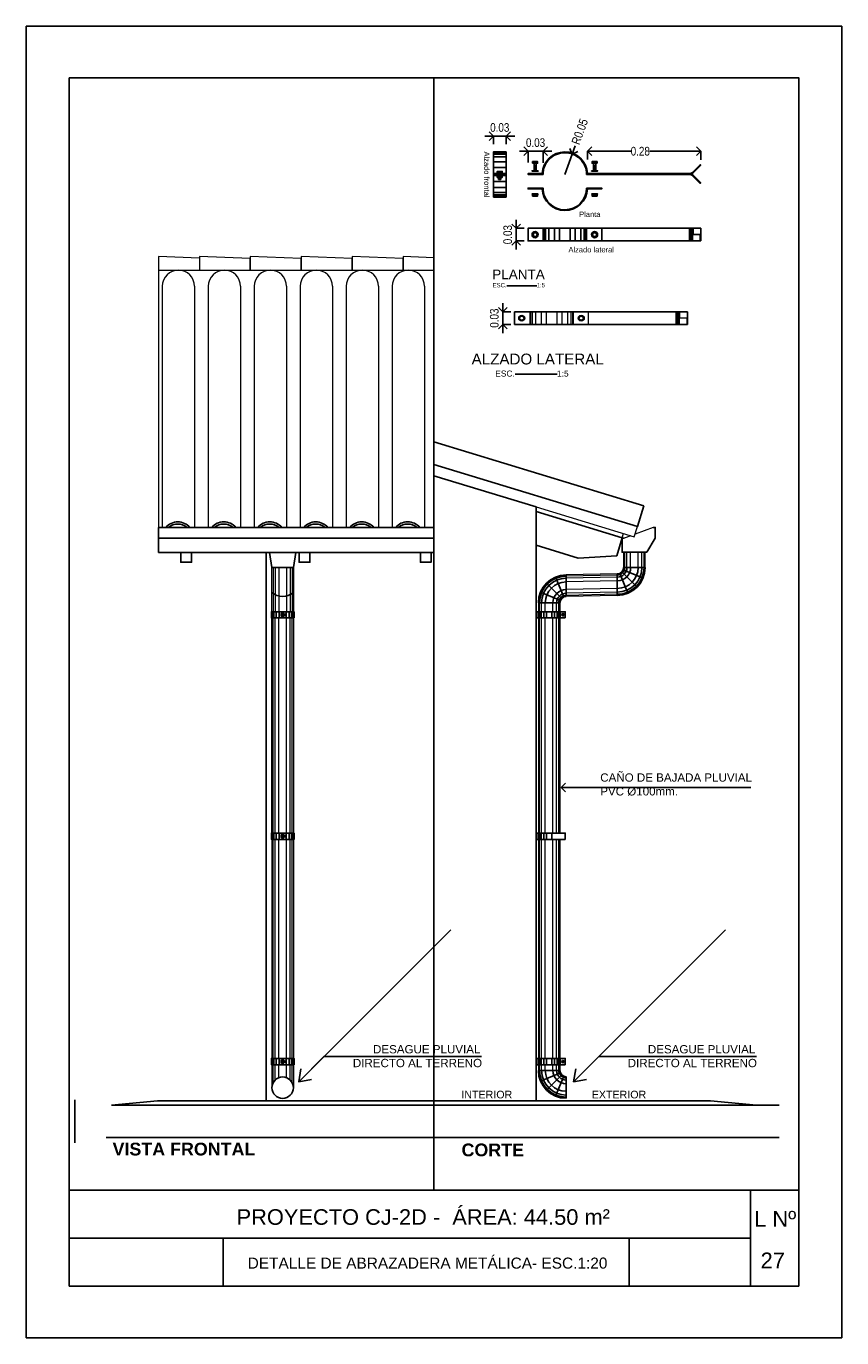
# Model space of a CAD drawing. Header units: millimetres. Extents: x 201 to 840, y 135 to 685.
# Tile 202 of 219: x 419.5 to 423.29, y 314.95 to 321.05. Entities that reach past the tile are written whole.
import ezdxf

# ---------------------------------------------------------------- set-up
doc = ezdxf.new("R2010")
doc.units = ezdxf.units.MM
doc.layers.add('001', color=1, linetype='Continuous', lineweight=5)
doc.layers.add('01 DETALLES', color=2, linetype='Continuous', lineweight=5)
for name, color, linetype in [('01', 1, 'Continuous'), ('02', 2, 'Continuous'), ('03', 3, 'Continuous'), ('04', 4, 'Continuous'), ('05', 5, 'Continuous'), ('10', 251, 'Continuous'), ('ABERTURAS', 2, 'Continuous'), ('ACOTACION', 3, 'Continuous'), ('COTA DETALLE', 1, 'Continuous'), ('LAMINA', 6, 'Continuous'), ('LLAMADAS', 1, 'Continuous'), ('MAMPOSTERIA', 5, 'Continuous'), ('Techo', 4, 'Continuous'), ('TEXT', 4, 'Continuous'), ('TEXTO DETALLE', 2, 'Continuous'), ('TEXTO LAMINA', 2, 'Continuous'), ('texto sanitario', 3, 'Continuous'), ('TEXTOS', 3, 'Continuous'), ('TEXTOS VARIOS', 3, 'Continuous')]:
    doc.layers.add(name, color=color, linetype=linetype)
doc.styles.add('ARIAL', font='arial.ttf', dxfattribs={"height": 0.06})
doc.styles.add('detalle', font='ARIALN.TTF', dxfattribs={"height": 0.02})
doc.styles.add('Estilo30', font='arial.ttf', dxfattribs={"height": 0.3})
doc.styles.get("Standard").update_dxf_attribs({"font": 'arial.ttf'})
doc.dimstyles.new('05', dxfattribs={"dimscale": 0, "dimtxt": 0.09, "dimasz": 0.05, "dimexe": 0, "dimexo": 0, "dimgap": 0, "dimtad": 0, "dimzin": 0, "dimdsep": 46, "dimtxsty": 'Standard', "dimblk": 'OPEN90', "dimcen": 0.25, "dimclrd": 1, "dimclre": 1, "dimclrt": 3, "dimadec": 0, "dimazin": 0, "dimtfac": 1, "dimtofl": 0, "dimtmove": 2, "dimatfit": 3, "dimldrblk": 'BOXFILLED', "dimfxl": 1, "dimtolj": 1, "dimtzin": 0, "dimarcsym": 0})
doc.dimstyles.new('llamada DET', dxfattribs={"dimscale": 0, "dimtxt": 0.09, "dimasz": 0.04, "dimexe": 0, "dimexo": 0, "dimgap": 0, "dimtad": 0, "dimzin": 0, "dimdsep": 46, "dimtxsty": 'Standard', "dimblk": 'OPEN90', "dimcen": 0.25, "dimclrd": 1, "dimclre": 1, "dimclrt": 3, "dimadec": 0, "dimazin": 0, "dimtfac": 1, "dimtofl": 0, "dimtmove": 2, "dimatfit": 3, "dimldrblk": 'OPEN90', "dimfxl": 1, "dimtolj": 1, "dimtzin": 0, "dimarcsym": 0})
picture_1 = doc.add_image_def('image1.jpg', size_in_pixel=(635, 198))
picture_2 = doc.add_image_def('image2.png', size_in_pixel=(322, 127))
picture_3 = doc.add_image_def('image5.jpg', size_in_pixel=(635, 198))

# ---------------------------------------------------------------- blocks, each defined once
blk = doc.blocks.new('_OPEN90')
at = {"color": 0, "linetype": 'ByBlock'}
for p, q in [((0, 0), (-1, 0)), ((-0.5, 0.5), (0, 0)), ((0, 0), (-0.5, -0.5))]:
    blk.add_line(p, q, dxfattribs=at)
blk = doc.blocks.new('UIU')
at = {"layer": '01', "ltscale": 0.8}
blk.add_line((-0.0882, 0.0171), (0.0118, 0.0171), dxfattribs=at)
blk.add_line((-0.0882, 0.0171), (0.0118, 0.0171), dxfattribs=at)
at = {"layer": '01'}
blk.add_line((0.0412, -0.0124), (0.0412, -0.1124), dxfattribs=at)
for radius in [0.1294, 0.0294]:
    blk.add_arc((0.0412, 0.0171), radius, 180, 270, dxfattribs=at)
at = {"layer": '10', "ltscale": 0.05}
for p, q in [((0.014, 0.0058), (-0.0784, -0.0325)), ((0.0204, -0.0037), (-0.0503, -0.0745)), ((0.0299, -0.0101), (-0.0083, -0.1025))]:
    blk.add_line(p, q, dxfattribs=at)
for radius in [0.1241, 0.1143, 0.0971, 0.0617, 0.0446, 0.0347]:
    blk.add_arc((0.0412, 0.0171), radius, 180, 270, dxfattribs=at)
blk = doc.blocks.new('A$C073D02E7')
at = {"layer": '02'}
blk.add_arc((-0.0501, 0.0572), 0.0761, 229.03323, 311.23899, dxfattribs=at)

msp = doc.modelspace()

# ---------------------------------------------------------------- linework, layer by layer
msp.add_lwpolyline([(423.2895, 321.0536), (423.2895, 314.9545), (419.4988, 314.9545), (419.4988, 321.0536)], close=True)
at = {"layer": '001'}
for p, q in [((420.1313, 319.8441), (420.1313, 318.7227)), ((420.2813, 319.8441), (420.2813, 318.7227)), ((420.345, 319.8441), (420.345, 318.7227)), ((420.495, 319.8441), (420.495, 318.7227)), ((420.5587, 319.8441), (420.5587, 318.7227)), ((420.7087, 319.8441), (420.7087, 318.7227)), ((420.7724, 319.8441), (420.7724, 318.7227)), ((420.9224, 319.8441), (420.9224, 318.7227)), ((420.9862, 319.8441), (420.9862, 318.7227)), ((421.1362, 319.8441), (421.1362, 318.7227)), ((421.1999, 319.8441), (421.1999, 318.7227)), ((421.3499, 319.8441), (421.3499, 318.7227)), ((421.8689, 318.8184), (422.3251, 318.679)), ((422.2691, 318.6752), (422.2748, 318.6941)), ((422.3091, 318.6838), (422.2783, 318.6722)), ((422.3249, 318.6789), (422.3393, 318.7268)), ((422.4127, 318.7227), (422.3288, 318.6912)), ((420.6406, 318.3311), (420.6406, 318.5363)), ((420.7406, 318.5363), (420.7406, 318.3311)), ((421.8792, 318.3729), (421.8792, 318.3311)), ((421.9792, 318.3729), (421.9792, 318.3311)), ((420.6406, 317.3017), (420.6406, 318.3017)), ((420.7406, 318.3017), (420.7406, 317.3017)), ((421.8792, 318.3017), (421.8792, 317.3017)), ((421.9792, 318.3017), (421.9792, 317.3017)), ((420.6406, 317.2723), (420.6406, 316.2534)), ((420.7406, 317.2723), (420.7406, 316.2534)), ((421.8792, 317.2723), (421.8792, 316.2534)), ((421.9792, 317.2723), (421.9792, 316.2534)), ((420.6406, 316.224), (420.6406, 316.1148)), ((420.7406, 316.224), (420.7406, 316.1205)), ((421.8792, 316.224), (421.8792, 316.1977)), ((421.9792, 316.224), (421.9792, 316.1977))]:
    msp.add_line(p, q, dxfattribs=at)
at = {"layer": '001', "ltscale": 0.05}
for p, q in [((421.839, 319.7254), (421.839, 319.6666)), ((421.8429, 319.7254), (421.8429, 319.6666)), ((421.8508, 319.7254), (421.8508, 319.6666)), ((421.8653, 319.7254), (421.8653, 319.6666)), ((421.8916, 319.7254), (421.8916, 319.6666)), ((421.9157, 319.7254), (421.9157, 319.6666)), ((421.9647, 319.7254), (421.9647, 319.6666)), ((421.9887, 319.7254), (421.9887, 319.6666)), ((422.015, 319.7254), (422.015, 319.6666)), ((422.0295, 319.7254), (422.0295, 319.6666)), ((422.0374, 319.7254), (422.0374, 319.6666)), ((422.0414, 319.7254), (422.0414, 319.6666)), ((422.1114, 319.7254), (422.1114, 319.6666)), ((422.519, 319.7254), (422.519, 319.6666)), ((422.5237, 319.7254), (422.5237, 319.696)), ((422.528, 319.7254), (422.528, 319.696)), ((422.5319, 319.7254), (422.5319, 319.696)), ((422.5342, 319.7254), (422.5342, 319.696)), ((422.5359, 319.7254), (422.5359, 319.696)), ((422.5717, 319.696), (422.519, 319.696)), ((422.5227, 319.696), (422.5227, 319.6666)), ((422.5265, 319.696), (422.5265, 319.6666)), ((422.5301, 319.696), (422.5301, 319.6666)), ((422.5321, 319.696), (422.5321, 319.6666)), ((422.5331, 319.696), (422.5331, 319.6666)), ((422.5688, 319.696), (422.5688, 319.6666))]:
    msp.add_line(p, q, dxfattribs=at)
at = {"layer": '001', "ltscale": 0.8}
for p, q in [((422.2758, 318.5363), (422.2758, 318.6072)), ((422.3758, 318.5363), (422.3758, 318.6072)), ((422.2463, 318.5069), (422.0086, 318.5018)), ((422.2758, 318.4415), (422.2758, 318.4415)), ((422.2463, 318.4069), (422.0086, 318.4018))]:
    msp.add_line(p, q, dxfattribs=at)
at = {"layer": '001'}
msp.add_lwpolyline([(420.1143, 319.9827), (420.1143, 318.7227)], dxfattribs=at)
at = {"layer": '001', "ltscale": 0.01}
for points in [[(420.3035, 319.9747), (420.1143, 319.9827), (420.1143, 319.9191), (420.351, 319.9191)], [(421.3941, 319.9767), (421.2504, 319.9827), (421.2504, 319.9191), (421.3941, 319.9191)]]:
    msp.add_lwpolyline(points, dxfattribs=at)
for points in [[(420.5402, 319.9727), (420.3035, 319.9827), (420.3035, 319.9191), (420.5402, 319.9191)], [(420.7769, 319.9727), (420.5402, 319.9827), (420.5402, 319.9191), (420.7769, 319.9191)], [(421.0136, 319.9727), (420.7769, 319.9827), (420.7769, 319.9191), (421.0136, 319.9191)], [(421.2504, 319.9727), (421.0136, 319.9827), (421.0136, 319.9191), (421.2504, 319.9191)]]:
    msp.add_lwpolyline(points, close=True, dxfattribs=at)
at = {"layer": '001'}
for points in [[(420.2813, 319.8441, 1), (420.1313, 319.8441)], [(420.495, 319.8441, 1), (420.345, 319.8441)], [(420.7087, 319.8441, 1), (420.5587, 319.8441)], [(420.9224, 319.8441, 1), (420.7724, 319.8441)], [(421.1362, 319.8441, 1), (420.9862, 319.8441)], [(421.3499, 319.8441, 1), (421.1999, 319.8441)]]:
    msp.add_lwpolyline(points, format="xyb", dxfattribs=at)
at = {"layer": '001', "ltscale": 0.05}
for points in [[(421.7962, 319.706), (421.8078, 319.706), (421.8136, 319.696), (421.8078, 319.686), (421.7962, 319.686), (421.7905, 319.696), (421.7962, 319.706)], [(422.0841, 319.706), (422.0726, 319.706), (422.0668, 319.696), (422.0726, 319.686), (422.0841, 319.686), (422.0899, 319.696), (422.0841, 319.706)]]:
    msp.add_lwpolyline(points, dxfattribs=at)
for centre, radius in [((421.802, 319.696), 0.0142), ((421.802, 319.696), 0.00902), ((422.0783, 319.696), 0.0142), ((422.0783, 319.696), 0.00902)]:
    msp.add_circle(centre, radius, dxfattribs=at)
at = {"layer": '01', "ltscale": 0.05}
for p, q in [((421.6703, 320.4658), (421.7292, 320.4658)), ((421.6703, 320.4588), (421.7292, 320.4588)), ((421.6703, 320.4469), (421.7292, 320.4469)), ((421.6703, 320.4237), (421.7292, 320.4237)), ((421.6703, 320.3966), (421.7292, 320.3966)), ((421.8584, 320.4245), (421.8584, 320.4165)), ((421.859, 320.4165), (421.859, 320.3865)), ((421.8694, 320.4071), (421.859, 320.4054)), ((421.8694, 320.4059), (421.859, 320.4042)), ((421.8694, 320.4046), (421.859, 320.4029)), ((421.8694, 320.4034), (421.859, 320.4016)), ((421.8694, 320.4021), (421.859, 320.4004)), ((421.8694, 320.4008), (421.859, 320.3991)), ((421.8694, 320.3996), (421.859, 320.3978)), ((421.8694, 320.3983), (421.859, 320.3965)), ((421.8694, 320.397), (421.859, 320.3953)), ((421.8694, 320.3957), (421.859, 320.394)), ((421.8694, 320.3945), (421.859, 320.3928)), ((421.8694, 320.3932), (421.859, 320.3915)), ((421.8694, 320.392), (421.859, 320.3902)), ((421.8694, 320.3906), (421.859, 320.3889)), ((421.8694, 320.3894), (421.859, 320.3877)), ((421.8694, 320.3865), (421.859, 320.3865)), ((421.8694, 320.3882), (421.8593, 320.3865)), ((421.8694, 320.3869), (421.8668, 320.3865)), ((421.8694, 320.4165), (421.8694, 320.3865)), ((421.87, 320.4245), (421.87, 320.4165)), ((422.1348, 320.4245), (422.1348, 320.4165)), ((422.1353, 320.4165), (422.1353, 320.3865)), ((422.1353, 320.4071), (422.1457, 320.4054)), ((422.1353, 320.4059), (422.1457, 320.4042)), ((422.1353, 320.4046), (422.1457, 320.4029)), ((422.1353, 320.4034), (422.1457, 320.4016)), ((422.1353, 320.4021), (422.1457, 320.4004)), ((422.1353, 320.4008), (422.1457, 320.3991)), ((422.1353, 320.3996), (422.1457, 320.3978)), ((422.1353, 320.3983), (422.1457, 320.3965)), ((422.1353, 320.397), (422.1457, 320.3953)), ((422.1353, 320.3957), (422.1457, 320.394)), ((422.1353, 320.3945), (422.1457, 320.3928)), ((422.1353, 320.3932), (422.1457, 320.3915)), ((422.1353, 320.392), (422.1457, 320.3902)), ((422.1353, 320.3906), (422.1457, 320.3889)), ((422.1353, 320.3894), (422.1457, 320.3877)), ((422.1353, 320.3882), (422.1454, 320.3865)), ((422.1353, 320.3869), (422.138, 320.3865)), ((422.1353, 320.3865), (422.1457, 320.3865)), ((422.1457, 320.4165), (422.1457, 320.3865)), ((422.1463, 320.4245), (422.1463, 320.4165)), ((421.6703, 320.3314), (421.7292, 320.3314)), ((421.694, 320.3781), (421.694, 320.3701)), ((421.694, 320.3583), (421.694, 320.3503)), ((421.6946, 320.3701), (421.6946, 320.3691)), ((421.6946, 320.3641), (421.6946, 320.3638)), ((421.6946, 320.3598), (421.6946, 320.3596)), ((421.6946, 320.3586), (421.6946, 320.3583)), ((421.6955, 320.3503), (421.6946, 320.3502)), ((421.7029, 320.3503), (421.6946, 320.3489)), ((421.6946, 320.3503), (421.6946, 320.3401)), ((421.7049, 320.3494), (421.6946, 320.3476)), ((421.7049, 320.3481), (421.6946, 320.3464)), ((421.7049, 320.3468), (421.6946, 320.3451)), ((421.7049, 320.3456), (421.6946, 320.3439)), ((421.7049, 320.3443), (421.6946, 320.3426)), ((421.7049, 320.343), (421.6946, 320.3413)), ((421.7049, 320.3401), (421.6946, 320.3401)), ((421.7049, 320.3418), (421.6949, 320.3401)), ((421.7049, 320.3406), (421.7023, 320.3401)), ((421.7049, 320.3701), (421.7049, 320.3691)), ((421.7049, 320.3641), (421.7049, 320.3638)), ((421.7049, 320.3598), (421.7049, 320.3596)), ((421.7049, 320.3586), (421.7049, 320.3583)), ((421.7049, 320.3503), (421.7049, 320.3401)), ((421.7055, 320.3781), (421.7055, 320.3701)), ((421.7055, 320.3583), (421.7055, 320.3503)), ((421.859, 320.3681), (421.859, 320.3641)), ((421.8694, 320.3681), (421.8694, 320.3641)), ((422.1353, 320.3681), (422.1353, 320.3641)), ((422.1457, 320.3681), (422.1457, 320.3641)), ((421.6703, 320.3043), (421.7292, 320.3043)), ((421.6703, 320.2811), (421.7292, 320.2811)), ((421.6703, 320.2691), (421.7292, 320.2691)), ((421.6703, 320.2621), (421.7292, 320.2621)), ((421.8584, 320.2718), (421.8584, 320.2638)), ((421.859, 320.3012), (421.859, 320.2972)), ((421.8694, 320.3012), (421.8694, 320.2972)), ((421.87, 320.2718), (421.87, 320.2638)), ((422.1348, 320.2718), (422.1348, 320.2638)), ((422.1353, 320.3012), (422.1353, 320.2972)), ((422.1457, 320.3012), (422.1457, 320.2972)), ((422.1463, 320.2718), (422.1463, 320.2638)), ((421.9012, 320.1138), (421.9012, 320.0549)), ((421.9051, 320.1138), (421.9051, 320.0549)), ((421.913, 320.1138), (421.913, 320.0549)), ((421.9275, 320.1138), (421.9275, 320.0549)), ((421.9538, 320.1138), (421.9538, 320.0549)), ((421.9779, 320.1138), (421.9779, 320.0549)), ((422.0269, 320.1138), (422.0269, 320.0549)), ((422.0509, 320.1138), (422.0509, 320.0549)), ((422.0772, 320.1138), (422.0772, 320.0549)), ((422.0917, 320.1138), (422.0917, 320.0549)), ((422.0996, 320.1138), (422.0996, 320.0549)), ((422.1036, 320.1138), (422.1036, 320.0549)), ((422.1736, 320.1138), (422.1736, 320.0549)), ((422.5812, 320.1138), (422.5812, 320.0549)), ((422.6339, 320.0844), (422.5812, 320.0844)), ((422.5849, 320.0844), (422.5849, 320.0549)), ((422.5859, 320.1138), (422.5859, 320.0844)), ((422.5887, 320.0844), (422.5887, 320.0549)), ((422.5902, 320.1138), (422.5902, 320.0844)), ((422.5922, 320.0844), (422.5922, 320.0549)), ((422.5941, 320.1138), (422.5941, 320.0844)), ((422.5943, 320.0844), (422.5943, 320.0549)), ((422.5953, 320.0844), (422.5953, 320.0549)), ((422.5963, 320.1138), (422.5963, 320.0844)), ((422.5981, 320.1138), (422.5981, 320.0844)), ((422.631, 320.0844), (422.631, 320.0549))]:
    msp.add_line(p, q, dxfattribs=at)
at = {"layer": '01', "ltscale": 0.01}
msp.add_line((419.7245, 316.0608), (419.7245, 315.8608), dxfattribs=at)
at = {"layer": '01', "ltscale": 0.05}
for points in [[(421.6703, 320.2587), (421.6703, 320.4692), (421.7292, 320.4692), (421.7292, 320.2587)], [(421.8526, 320.4165), (421.8526, 320.4245), (421.8757, 320.4245), (421.8757, 320.4165)], [(422.1521, 320.4165), (422.1521, 320.4245), (422.129, 320.4245), (422.129, 320.4165)], [(421.6703, 320.3641), (421.6703, 320.3681), (421.7292, 320.3681), (421.7292, 320.3641)], [(421.6703, 320.3638), (421.6703, 320.3598), (421.7292, 320.3598), (421.7292, 320.3638)], [(421.714, 320.3691), (421.714, 320.3681), (421.6855, 320.3681), (421.6855, 320.3691)], [(421.714, 320.3596), (421.714, 320.3586), (421.6855, 320.3586), (421.6855, 320.3596)], [(421.6882, 320.3701), (421.6882, 320.3781), (421.7113, 320.3781), (421.7113, 320.3701)], [(421.6882, 320.3503), (421.6882, 320.3583), (421.7113, 320.3583), (421.7113, 320.3503)], [(421.8784, 320.3813), (421.8784, 320.3803), (421.85, 320.3803), (421.85, 320.3813)], [(422.1263, 320.3813), (422.1263, 320.3803), (422.1548, 320.3803), (422.1548, 320.3813)], [(421.8784, 320.2749), (421.8784, 320.2739), (421.85, 320.2739), (421.85, 320.2749)], [(421.8526, 320.2638), (421.8526, 320.2718), (421.8757, 320.2718), (421.8757, 320.2638)], [(422.1263, 320.2749), (422.1263, 320.2739), (422.1548, 320.2739), (422.1548, 320.2749)], [(422.1521, 320.2638), (422.1521, 320.2718), (422.129, 320.2718), (422.129, 320.2638)], [(422.6339, 320.0549), (421.8312, 320.0549), (421.8312, 320.1138), (422.6339, 320.1138)]]:
    msp.add_lwpolyline(points, close=True, dxfattribs=at)
for points in [[(422.5812, 320.3681, 0.198912), (422.5953, 320.374), (422.631, 320.4097), (422.6339, 320.4069), (422.5981, 320.3711, -0.198912), (422.5812, 320.3641), (422.1036, 320.3641, 0.416261), (422.0015, 320.4652, 0.416341), (421.9012, 320.3641), (421.8312, 320.3641), (421.8312, 320.3681), (421.8972, 320.3681, -0.400025), (422.0014, 320.4692, -0.405451), (422.1075, 320.3681), (422.5812, 320.3681)], [(422.5907, 320.3661, -0.093839), (422.5981, 320.3611), (422.6339, 320.3253), (422.631, 320.3225), (422.5953, 320.3582, 0.198912), (422.5812, 320.3641)], [(422.1036, 320.3012), (422.1736, 320.3012), (422.1736, 320.2972), (422.1075, 320.2972, -0.402735), (422.0024, 320.1961, -0.402735), (421.8972, 320.2972), (421.8312, 320.2972), (421.8312, 320.3012), (421.9012, 320.3012, 0.41886), (422.0024, 320.2001, 0.413812), (422.1036, 320.3012, 1.286544)]]:
    msp.add_lwpolyline(points, format="xyb", dxfattribs=at)
for points in [[(421.8584, 320.0944), (421.87, 320.0944), (421.8757, 320.0844), (421.87, 320.0744), (421.8584, 320.0744), (421.8526, 320.0844), (421.8584, 320.0944)], [(422.1463, 320.0944), (422.1348, 320.0944), (422.129, 320.0844), (422.1348, 320.0744), (422.1463, 320.0744), (422.1521, 320.0844), (422.1463, 320.0944)]]:
    msp.add_lwpolyline(points, dxfattribs=at)
at = {"layer": '01'}
msp.add_lwpolyline([(422.3009, 315.1945), (422.8659, 315.1945), (422.8659, 315.4174), (422.3009, 315.4174)], close=True, dxfattribs=at)
at = {"layer": '01', "ltscale": 0.05}
for centre, radius in [((421.8642, 320.0844), 0.0142), ((421.8642, 320.0844), 0.00902), ((422.1405, 320.0844), 0.0142), ((422.1405, 320.0844), 0.00902)]:
    msp.add_circle(centre, radius, dxfattribs=at)
at = {"layer": '01 DETALLES'}
for p, q in [((422.281, 318.5363), (422.281, 318.6072)), ((422.2909, 318.5363), (422.2909, 318.6072)), ((422.308, 318.5363), (422.308, 318.6072)), ((422.3435, 318.5363), (422.3435, 318.6072)), ((422.3606, 318.5363), (422.3606, 318.6072)), ((422.3705, 318.5363), (422.3705, 318.6072)), ((422.2463, 318.5016), (422.0086, 318.4965)), ((422.2463, 318.4918), (422.0086, 318.4866)), ((422.2463, 318.4746), (422.0086, 318.4695)), ((422.2463, 318.4392), (422.0086, 318.4341)), ((422.2463, 318.4221), (422.0086, 318.4169)), ((422.2463, 318.4122), (422.0086, 318.407))]:
    msp.add_line(p, q, dxfattribs=at)
at = {"layer": '01 DETALLES', "ltscale": 0.05}
for p, q in [((420.6459, 318.5363), (420.6459, 318.3311)), ((420.6557, 318.5363), (420.6557, 318.3311)), ((420.6729, 318.5363), (420.6729, 318.3311)), ((420.7083, 318.5363), (420.7083, 318.3311)), ((420.7254, 318.5363), (420.7254, 318.3311)), ((420.7353, 318.5363), (420.7353, 318.3311)), ((421.8844, 318.3311), (421.8844, 318.3724)), ((421.8943, 318.3311), (421.8943, 318.3724)), ((421.9115, 318.3311), (421.9115, 318.3724)), ((421.9469, 318.3311), (421.9469, 318.3724)), ((421.964, 318.3311), (421.964, 318.3724)), ((421.9739, 318.3311), (421.9739, 318.3724)), ((420.6459, 317.3017), (420.6459, 318.3017)), ((420.6557, 317.3017), (420.6557, 318.3017)), ((420.6729, 317.3017), (420.6729, 318.3017)), ((420.7083, 317.3017), (420.7083, 318.3017)), ((420.7254, 317.3017), (420.7254, 318.3017)), ((420.7353, 317.3017), (420.7353, 318.3017)), ((421.8844, 317.3017), (421.8844, 318.3017)), ((421.8943, 317.3017), (421.8943, 318.3017)), ((421.9115, 317.3017), (421.9115, 318.3017)), ((421.9469, 317.3017), (421.9469, 318.3017)), ((421.964, 317.3017), (421.964, 318.3017)), ((421.9739, 317.3017), (421.9739, 318.3017)), ((420.6459, 316.2534), (420.6459, 317.2723)), ((420.6557, 316.2534), (420.6557, 317.2723)), ((420.6729, 316.2534), (420.6729, 317.2723)), ((420.7083, 316.2534), (420.7083, 317.2723)), ((420.7254, 316.2534), (420.7254, 317.2723)), ((420.7353, 316.2534), (420.7353, 317.2723)), ((421.8844, 316.2534), (421.8844, 317.2723)), ((421.8943, 316.2534), (421.8943, 317.2723)), ((421.9115, 316.2534), (421.9115, 317.2723)), ((421.9469, 316.2534), (421.9469, 317.2723)), ((421.964, 316.2534), (421.964, 317.2723)), ((421.9739, 316.2534), (421.9739, 317.2723)), ((420.6459, 316.1396), (420.6459, 316.224)), ((420.6557, 316.1532), (420.6557, 316.224)), ((420.6729, 316.1641), (420.6729, 316.224)), ((420.7083, 316.1642), (420.7083, 316.224)), ((420.7254, 316.1534), (420.7254, 316.224)), ((420.7353, 316.1399), (420.7353, 316.224)), ((421.8844, 316.1977), (421.8844, 316.224)), ((421.8943, 316.1977), (421.8943, 316.224)), ((421.9115, 316.1977), (421.9115, 316.224)), ((421.9469, 316.1977), (421.9469, 316.224)), ((421.964, 316.1977), (421.964, 316.224)), ((421.9739, 316.1977), (421.9739, 316.224))]:
    msp.add_line(p, q, dxfattribs=at)
at = {"layer": '02'}
for p, q in [((421.8689, 318.7975), (422.2691, 318.6752)), ((422.2438, 318.5908), (422.2691, 318.6752)), ((421.8689, 318.6397), (422.0642, 318.5801)), ((420.6406, 318.5363), (420.6295, 318.6066)), ((420.7406, 318.5363), (420.7517, 318.6066)), ((422.2438, 318.5908), (422.0642, 318.5801)), ((420.7406, 318.5363), (420.6406, 318.5363))]:
    msp.add_line(p, q, dxfattribs=at)
at = {"layer": '02', "ltscale": 0.05}
for p, q in [((420.6399, 318.3017), (420.6399, 318.3311)), ((420.6433, 318.3017), (420.6433, 318.3311)), ((420.6493, 318.3017), (420.6493, 318.3311)), ((420.6609, 318.3017), (420.6609, 318.3311)), ((420.6745, 318.3017), (420.6745, 318.3311)), ((420.6837, 318.3193), (420.6877, 318.3193)), ((420.6877, 318.319), (420.6882, 318.319)), ((420.6882, 318.3135), (420.6922, 318.3135)), ((420.6907, 318.319), (420.6908, 318.319)), ((420.6922, 318.3138), (420.6927, 318.3138)), ((420.6928, 318.319), (420.6929, 318.319)), ((420.6935, 318.319), (420.6936, 318.319)), ((420.6936, 318.3193), (420.6976, 318.3193)), ((420.6953, 318.3138), (420.6954, 318.3138)), ((420.6974, 318.3138), (420.6975, 318.3138)), ((420.6976, 318.319), (420.7027, 318.319)), ((420.698, 318.3138), (420.6982, 318.3138)), ((420.6981, 318.319), (420.6989, 318.3138)), ((420.6982, 318.3135), (420.7022, 318.3135)), ((420.7071, 318.3017), (420.7071, 318.3311)), ((420.7206, 318.3017), (420.7206, 318.3311)), ((420.7322, 318.3017), (420.7322, 318.3311)), ((420.7382, 318.3017), (420.7382, 318.3311)), ((420.7417, 318.3017), (420.7417, 318.3311)), ((421.8788, 318.3311), (421.8788, 318.3017)), ((421.8808, 318.3311), (421.8808, 318.3017)), ((421.8848, 318.3311), (421.8848, 318.3017)), ((421.892, 318.3311), (421.892, 318.3017)), ((421.9052, 318.3311), (421.9052, 318.3017)), ((421.9172, 318.3311), (421.9172, 318.3017)), ((421.9417, 318.3311), (421.9417, 318.3017)), ((421.9537, 318.3311), (421.9537, 318.3017)), ((421.9669, 318.3311), (421.9669, 318.3017)), ((421.9741, 318.3311), (421.9741, 318.3017)), ((421.98, 318.3311), (421.98, 318.3017)), ((420.6399, 317.2723), (420.6399, 317.3017)), ((420.6433, 317.2723), (420.6433, 317.3017)), ((420.6493, 317.2723), (420.6493, 317.3017)), ((420.6609, 317.2723), (420.6609, 317.3017)), ((420.6745, 317.2723), (420.6745, 317.3017)), ((420.6837, 317.2899), (420.6877, 317.2899)), ((420.6877, 317.2896), (420.6882, 317.2896)), ((420.6882, 317.2841), (420.6922, 317.2841)), ((420.6907, 317.2896), (420.6908, 317.2896)), ((420.6922, 317.2844), (420.6927, 317.2844)), ((420.6928, 317.2896), (420.6929, 317.2896)), ((420.6935, 317.2896), (420.6936, 317.2896)), ((420.6936, 317.2899), (420.6976, 317.2899)), ((420.6953, 317.2844), (420.6954, 317.2844)), ((420.6974, 317.2844), (420.6975, 317.2844)), ((420.6976, 317.2896), (420.7027, 317.2896)), ((420.698, 317.2844), (420.6982, 317.2844)), ((420.6981, 317.2896), (420.6989, 317.2844)), ((420.6982, 317.2841), (420.7022, 317.2841)), ((420.7071, 317.2723), (420.7071, 317.3017)), ((420.7206, 317.2723), (420.7206, 317.3017)), ((420.7322, 317.2723), (420.7322, 317.3017)), ((420.7382, 317.2723), (420.7382, 317.3017)), ((420.7417, 317.2723), (420.7417, 317.3017)), ((421.8788, 317.3017), (421.8788, 317.2723)), ((421.8808, 317.3017), (421.8808, 317.2723)), ((421.8848, 317.3017), (421.8848, 317.2723)), ((421.892, 317.3017), (421.892, 317.2723)), ((421.9052, 317.3017), (421.9052, 317.2723)), ((421.9172, 317.3017), (421.9172, 317.2723)), ((421.9417, 317.3017), (421.9417, 317.2723)), ((420.6399, 316.224), (420.6399, 316.2534)), ((420.6399, 316.224), (420.6399, 316.2534)), ((420.6433, 316.224), (420.6433, 316.2534)), ((420.6433, 316.224), (420.6433, 316.2534)), ((420.6493, 316.224), (420.6493, 316.2534)), ((420.6493, 316.224), (420.6493, 316.2534)), ((420.6609, 316.224), (420.6609, 316.2534)), ((420.6609, 316.224), (420.6609, 316.2534)), ((420.6745, 316.224), (420.6745, 316.2534)), ((420.6745, 316.224), (420.6745, 316.2534)), ((420.6837, 316.2416), (420.6877, 316.2416)), ((420.6837, 316.2416), (420.6877, 316.2416)), ((420.6877, 316.2413), (420.6882, 316.2413)), ((420.6877, 316.2413), (420.6882, 316.2413)), ((420.6882, 316.2358), (420.6922, 316.2358)), ((420.6882, 316.2358), (420.6922, 316.2358)), ((420.6907, 316.2413), (420.6908, 316.2413)), ((420.6907, 316.2413), (420.6908, 316.2413)), ((420.6922, 316.2361), (420.6927, 316.2361)), ((420.6922, 316.2361), (420.6927, 316.2361)), ((420.6928, 316.2413), (420.6929, 316.2413)), ((420.6928, 316.2413), (420.6929, 316.2413)), ((420.6935, 316.2413), (420.6936, 316.2413)), ((420.6935, 316.2413), (420.6936, 316.2413)), ((420.6936, 316.2416), (420.6976, 316.2416)), ((420.6936, 316.2416), (420.6976, 316.2416)), ((420.6953, 316.2361), (420.6954, 316.2361)), ((420.6953, 316.2361), (420.6954, 316.2361)), ((420.6974, 316.2361), (420.6975, 316.2361)), ((420.6974, 316.2361), (420.6975, 316.2361)), ((420.6976, 316.2413), (420.7027, 316.2413)), ((420.6976, 316.2413), (420.7027, 316.2413)), ((420.698, 316.2361), (420.6982, 316.2361)), ((420.698, 316.2361), (420.6982, 316.2361)), ((420.6981, 316.2413), (420.6989, 316.2361)), ((420.6981, 316.2413), (420.6989, 316.2361)), ((420.6982, 316.2358), (420.7022, 316.2358)), ((420.6982, 316.2358), (420.7022, 316.2358)), ((420.6987, 316.2413), (420.6995, 316.2361)), ((420.6993, 316.2413), (420.7002, 316.2361)), ((420.7, 316.2413), (420.7008, 316.2361)), ((420.7006, 316.2413), (420.7015, 316.2361)), ((420.7012, 316.2413), (420.7021, 316.2361)), ((420.7018, 316.2413), (420.7027, 316.2363)), ((420.7022, 316.2403), (420.7028, 316.2361)), ((420.7022, 316.2366), (420.7022, 316.2361)), ((420.7022, 316.2361), (420.7072, 316.2361)), ((420.7027, 316.2413), (420.7027, 316.2361)), ((420.7071, 316.224), (420.7071, 316.2534)), ((420.7071, 316.224), (420.7071, 316.2534)), ((420.7206, 316.224), (420.7206, 316.2534)), ((420.7206, 316.224), (420.7206, 316.2534)), ((420.7322, 316.224), (420.7322, 316.2534)), ((420.7322, 316.224), (420.7322, 316.2534)), ((420.7382, 316.224), (420.7382, 316.2534)), ((420.7382, 316.224), (420.7382, 316.2534)), ((420.7417, 316.224), (420.7417, 316.2534)), ((420.7417, 316.224), (420.7417, 316.2534)), ((421.8788, 316.2534), (421.8788, 316.224)), ((421.8808, 316.2534), (421.8808, 316.224)), ((421.8848, 316.2534), (421.8848, 316.224)), ((421.892, 316.2534), (421.892, 316.224)), ((421.9052, 316.2534), (421.9052, 316.224)), ((421.9172, 316.2534), (421.9172, 316.224)), ((421.9417, 316.2534), (421.9417, 316.224)), ((421.9537, 316.2534), (421.9537, 316.224)), ((421.9669, 316.2534), (421.9669, 316.224)), ((421.9741, 316.2534), (421.9741, 316.224)), ((421.98, 316.2534), (421.98, 316.224))]:
    msp.add_line(p, q, dxfattribs=at)
for points in [[(422.5717, 319.6666), (421.769, 319.6666), (421.769, 319.7254), (422.5717, 319.7254)], [(420.7434, 318.3017), (420.6382, 318.3017), (420.6382, 318.3311), (420.7434, 318.3311)], [(420.6877, 318.3106), (420.6837, 318.3106), (420.6837, 318.3222), (420.6877, 318.3222)], [(420.6882, 318.3235), (420.6887, 318.3235), (420.6887, 318.3093), (420.6882, 318.3093)], [(420.6907, 318.3017), (420.6887, 318.3017), (420.6887, 318.3311), (420.6907, 318.3311)], [(420.6908, 318.3017), (420.6928, 318.3017), (420.6928, 318.3311), (420.6908, 318.3311)], [(420.6929, 318.3235), (420.6935, 318.3235), (420.6935, 318.3093), (420.6929, 318.3093)], [(420.6976, 318.3106), (420.6936, 318.3106), (420.6936, 318.3222), (420.6976, 318.3222)], [(420.7434, 317.2723), (420.6382, 317.2723), (420.6382, 317.3017), (420.7434, 317.3017)], [(420.6877, 317.2812), (420.6837, 317.2812), (420.6837, 317.2927), (420.6877, 317.2927)], [(420.6882, 317.2941), (420.6887, 317.2941), (420.6887, 317.2799), (420.6882, 317.2799)], [(420.6907, 317.2723), (420.6887, 317.2723), (420.6887, 317.3017), (420.6907, 317.3017)], [(420.6908, 317.2723), (420.6928, 317.2723), (420.6928, 317.3017), (420.6908, 317.3017)], [(420.6929, 317.2941), (420.6935, 317.2941), (420.6935, 317.2799), (420.6929, 317.2799)], [(420.6976, 317.2812), (420.6936, 317.2812), (420.6936, 317.2927), (420.6976, 317.2927)], [(420.7434, 316.224), (420.6382, 316.224), (420.6382, 316.2534), (420.7434, 316.2534)], [(420.7434, 316.224), (420.6382, 316.224), (420.6382, 316.2534), (420.7434, 316.2534)], [(420.6877, 316.233), (420.6837, 316.233), (420.6837, 316.2445), (420.6877, 316.2445)], [(420.6877, 316.233), (420.6837, 316.233), (420.6837, 316.2445), (420.6877, 316.2445)], [(420.6882, 316.2458), (420.6887, 316.2458), (420.6887, 316.2316), (420.6882, 316.2316)], [(420.6882, 316.2458), (420.6887, 316.2458), (420.6887, 316.2316), (420.6882, 316.2316)], [(420.6907, 316.224), (420.6887, 316.224), (420.6887, 316.2534), (420.6907, 316.2534)], [(420.6907, 316.224), (420.6887, 316.224), (420.6887, 316.2534), (420.6907, 316.2534)], [(420.6908, 316.224), (420.6928, 316.224), (420.6928, 316.2534), (420.6908, 316.2534)], [(420.6908, 316.224), (420.6928, 316.224), (420.6928, 316.2534), (420.6908, 316.2534)], [(420.6929, 316.2458), (420.6935, 316.2458), (420.6935, 316.2316), (420.6929, 316.2316)], [(420.6929, 316.2458), (420.6935, 316.2458), (420.6935, 316.2316), (420.6929, 316.2316)], [(420.6976, 316.233), (420.6936, 316.233), (420.6936, 316.2445), (420.6976, 316.2445)], [(420.6976, 316.233), (420.6936, 316.233), (420.6936, 316.2445), (420.6976, 316.2445)]]:
    msp.add_lwpolyline(points, close=True, dxfattribs=at)
at = {"layer": '02'}
for points in [[(420.26, 318.7227, 0.457947), (420.1465, 318.7227, 0.457947)], [(420.1465, 318.7227, -0.457947), (420.26, 318.7227)], [(420.1606, 318.7227, -0.374687), (420.246, 318.7227)], [(420.246, 318.7227, 0.374687), (420.1606, 318.7227, 0.374687)], [(420.4738, 318.7227, 0.457947), (420.3602, 318.7227, 0.457947)], [(420.3602, 318.7227, -0.457947), (420.4738, 318.7227)], [(420.3743, 318.7227, -0.374687), (420.4597, 318.7227)], [(420.4597, 318.7227, 0.374687), (420.3743, 318.7227, 0.374687)], [(420.6875, 318.7227, 0.457947), (420.5739, 318.7227, 0.457947)], [(420.588, 318.7227, -0.374687), (420.6734, 318.7227)], [(420.9012, 318.7227, 0.457947), (420.7877, 318.7227, 0.457947)], [(420.8017, 318.7227, -0.374687), (420.8871, 318.7227)], [(421.1149, 318.7227, 0.457947), (421.0014, 318.7227, 0.457947)], [(421.0014, 318.7227, -0.457947), (421.1149, 318.7227)], [(421.0154, 318.7227, -0.374687), (421.1009, 318.7227)], [(421.1009, 318.7227, 0.374687), (421.0154, 318.7227, 0.374687)], [(421.3287, 318.7227, 0.457947), (421.2151, 318.7227, 0.457947)], [(421.2151, 318.7227, -0.457947), (421.3287, 318.7227)], [(421.2292, 318.7227, -0.374687), (421.3146, 318.7227)], [(421.3146, 318.7227, 0.374687), (421.2292, 318.7227, 0.374687)]]:
    msp.add_lwpolyline(points, format="xyb", dxfattribs=at)
at = {"layer": '02', "ltscale": 0.05}
for points in [[(422.0041, 318.3017), (421.8698, 318.3017), (421.8698, 318.3311), (422.0041, 318.3311), (422.0041, 318.3017)], [(421.9951, 318.3191), (421.992, 318.3191), (421.9904, 318.3164), (421.992, 318.3137), (421.9951, 318.3137), (421.9966, 318.3164), (421.9951, 318.3191)], [(422.0041, 317.2723), (421.8698, 317.2723), (421.8698, 317.3017), (422.0041, 317.3017), (422.0041, 317.2723)], [(422.0041, 316.224), (421.8698, 316.224), (421.8698, 316.2534), (422.0041, 316.2534), (422.0041, 316.224)], [(421.9951, 316.2414), (421.992, 316.2414), (421.9904, 316.2387), (421.992, 316.236), (421.9951, 316.236), (421.9966, 316.2387), (421.9951, 316.2414)]]:
    msp.add_lwpolyline(points, dxfattribs=at)
for centre, radius in [((421.9936, 318.3164), 0.00549), ((421.9936, 318.3164), 0.00272), ((421.9936, 316.2387), 0.00549), ((421.9936, 316.2387), 0.00272)]:
    msp.add_circle(centre, radius, dxfattribs=at)
at = {"layer": '02'}
msp.add_circle((420.6905, 316.1174), 0.05, dxfattribs=at)
at = {"layer": '03'}
for p, q in [((421.3941, 320.8136), (421.3941, 315.6402)), ((421.3941, 319.1203), (422.3689, 318.8225)), ((421.3941, 319.0157), (422.3397, 318.7268)), ((422.3689, 318.8225), (422.3397, 318.7268)), ((421.3941, 318.6727), (420.1143, 318.6727)), ((422.6303, 316.0361), (422.9986, 316.0361)), ((419.8701, 315.8861), (422.9986, 315.8861))]:
    msp.add_line(p, q, dxfattribs=at)
at = {"layer": '03', "ltscale": 0.01}
for p, q in [((420.1143, 318.7227), (421.3941, 318.7227)), ((420.1143, 318.6066), (421.3941, 318.6066))]:
    msp.add_line(p, q, dxfattribs=at)
msp.add_lwpolyline([(420.1143, 318.7227), (420.1143, 318.6066)], dxfattribs=at)
at = {"layer": '03'}
for points in [[(419.8958, 316.0361), (420.109, 316.0561), (421.0326, 316.0561), (421.3941, 316.0561), (421.3941, 316.0361), (419.8958, 316.0361)], [(422.8925, 316.0361), (422.6792, 316.0561), (421.7557, 316.0561), (421.3941, 316.0561), (421.3941, 316.0361), (422.8925, 316.0361)]]:
    msp.add_lwpolyline(points, dxfattribs=at)
at = {"layer": '04', "ltscale": 0.01}
for points in [[(420.217, 318.6066), (420.217, 318.5611), (420.267, 318.5611), (420.267, 318.6066)], [(420.767, 318.6066), (420.767, 318.5611), (420.817, 318.5611), (420.817, 318.6066)], [(421.3308, 318.6066), (421.3308, 318.5611), (421.3808, 318.5611), (421.3808, 318.6066)]]:
    msp.add_lwpolyline(points, dxfattribs=at)
at = {"layer": '05'}
msp.add_lwpolyline([(422.4127, 318.7227), (422.4227, 318.7227), (422.4227, 318.6727), (422.3833, 318.6072), (422.2683, 318.6072), (422.2683, 318.6722), (422.2783, 318.6722)], dxfattribs=at)
at = {"layer": 'ABERTURAS', "color": 3}
msp.add_line((420.6143, 318.6066), (420.6143, 316.0561), dxfattribs=at)
at = {"layer": 'ACOTACION', "color": 1, "ltscale": 0.01}
for p, q in [((421.6703, 320.5059), (421.6703, 320.5426)), ((421.7292, 320.5426), (421.6703, 320.5426)), ((421.7292, 320.5059), (421.7292, 320.5426)), ((421.8312, 320.4201), (421.8312, 320.4721)), ((421.8312, 320.4721), (421.9011, 320.4721)), ((421.9011, 320.4185), (421.9011, 320.4721)), ((422.0023, 320.364), (422.0368, 320.4591)), ((422.1075, 320.4331), (422.1075, 320.4721)), ((422.5939, 320.4721), (422.3956, 320.4721)), ((422.6339, 320.4328), (422.6339, 320.4721)), ((421.8139, 320.1138), (421.7767, 320.1138)), ((421.7767, 320.1138), (421.7767, 320.0549)), ((421.8139, 320.0549), (421.7767, 320.0549)), ((421.7517, 319.7254), (421.7145, 319.7254)), ((421.7145, 319.7254), (421.7145, 319.6666)), ((421.7517, 319.6666), (421.7145, 319.6666))]:
    msp.add_line(p, q, dxfattribs=at)
at = {"layer": 'COTA DETALLE', "ltscale": 0.01}
msp.add_line((422.1475, 320.4721), (422.3103, 320.4721), dxfattribs=at)
at = {"layer": 'LAMINA', "color": 2, "ltscale": 0.01}
for p, q in [((423.0895, 315.6402), (419.6988, 315.6402)), ((422.8659, 315.1945), (422.8659, 315.6402))]:
    msp.add_line(p, q, dxfattribs=at)
at = {"layer": 'LAMINA'}
msp.add_lwpolyline([(419.6988, 320.8136), (419.6988, 315.1945), (423.0895, 315.1945), (423.0895, 320.8136)], close=True, dxfattribs=at)
at = {"layer": 'LAMINA', "color": 1, "ltscale": 0.01}
msp.add_lwpolyline([(419.6988, 315.4174), (422.8659, 315.4174)], dxfattribs=at)
at = {"layer": 'MAMPOSTERIA', "color": 3, "ltscale": 0.01}
msp.add_lwpolyline([(421.3941, 318.9635), (421.8689, 318.8184), (421.8689, 316.0561)], dxfattribs=at)
at = {"layer": 'TEXT', "color": 1}
for p, q in [((421.733, 319.8471), (421.8722, 319.8471)), ((421.7719, 319.4352), (421.9668, 319.4352))]:
    msp.add_line(p, q, dxfattribs=at)

# ---------------------------------------------------------------- block references
at = {"layer": '02'}
msp.add_blockref('A$C073D02E7', (420.7406, 318.4207), dxfattribs=at)
at = {"layer": 'ACOTACION', "color": 1, "ltscale": 0.01, "xscale": 0.03999999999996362, "yscale": 0.03999999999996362, "zscale": 0.03999999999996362}
for p in [(421.6703, 320.5426), (421.8312, 320.4721), (422.6339, 320.4721)]:
    msp.add_blockref('_OPEN90', p, dxfattribs=at)
at = {"layer": 'ACOTACION', "color": 1, "ltscale": 0.01}
for p, xscale, yscale, zscale, rotation in [((421.7292, 320.5426), 0.03999999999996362, 0.03999999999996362, 0.03999999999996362, 180), ((421.9011, 320.4721), 0.03999999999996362, 0.03999999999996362, 0.03999999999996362, 180), ((422.0368, 320.4591), 0.03999999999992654, 0.03999999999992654, 0.03999999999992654, 250.0811894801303), ((422.1075, 320.4721), 0.03999999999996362, 0.03999999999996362, 0.03999999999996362, 180), ((421.7767, 320.1138), 0.03999999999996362, 0.03999999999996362, 0.03999999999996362, 270), ((421.7767, 320.0549), 0.03999999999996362, 0.03999999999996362, 0.03999999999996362, 90), ((421.7145, 319.7254), 0.03999999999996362, 0.03999999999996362, 0.03999999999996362, 270), ((421.7145, 319.6666), 0.03999999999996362, 0.03999999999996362, 0.03999999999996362, 90)]:
    msp.add_blockref('_OPEN90', p, dxfattribs=dict(at, xscale=xscale, yscale=yscale, zscale=zscale, rotation=rotation))
at = {"layer": 'Techo', "xscale": -1}
for p, rotation in [((421.9674, 318.3894), 180), ((421.9915, 316.1565), 270)]:
    msp.add_blockref('UIU', p, dxfattribs=dict(at, rotation=rotation))
msp.add_blockref('UIU', (422.2875, 318.5193), dxfattribs=at)

# ---------------------------------------------------------------- texts
at = {"layer": 'ACOTACION', "color": 3, "ltscale": 0.01, "char_height": 0.04, "attachment_point": 5, "style": 'detalle'}
for s, insert, rotation in [('\\A1;R0.05', (422.0716, 320.5634), 70.08119), ('\\A1;0.03', (421.7367, 320.0844), 90), ('\\A1;0.03', (421.6745, 319.696), 90)]:
    msp.add_mtext(s, dxfattribs=dict(at, insert=insert, rotation=rotation))
for s, insert in [('\\A1;0.03', (421.6998, 320.5826)), ('\\A1;0.03', (421.8662, 320.5121)), ('\\A1;0.28', (422.353, 320.4721))]:
    msp.add_mtext(s, dxfattribs=dict(at, insert=insert))
at = {"layer": 'TEXT', "style": 'ARIAL'}
for s, height, p in [('ALZADO LATERAL', 0.0504, (421.569, 319.4807)), ('ESC.                  1:5', 0.028, (421.6787, 319.4244))]:
    msp.add_text(s, height=height, dxfattribs=at).set_placement(p)
at = {"layer": 'TEXT', "char_height": 0.0594, "width": 1.976079, "attachment_point": 1, "style": 'ARIAL'}
for s, insert in [('{\\fArial|b1|i0|c0|p34;VISTA FRONTAL}', (419.9, 315.8617)), ('{\\fArial|b1|i0|c0|p34;CORTE} ', (421.522, 315.8578))]:
    msp.add_mtext(s, dxfattribs=dict(at, insert=insert))
at = {"layer": 'TEXTO DETALLE', "style": 'ARIAL'}
for s, height, p in [('PLANTA', 0.045, (421.6646, 319.8771)), ('ESC.                  1:5', 0.02, (421.6664, 319.8394))]:
    msp.add_text(s, height=height, dxfattribs=at).set_placement(p)
at = {"layer": 'TEXTO LAMINA', "style": 'ARIAL'}
msp.add_text('PROYECTO CJ-2D -  ÁREA: 44.50 m²', height=0.072581, dxfattribs=at).set_placement((420.4766, 315.4798))
at = {"layer": 'TEXTO LAMINA', "color": 4, "style": 'ARIAL'}
for s, p in [('L Nº', (422.8818, 315.4711)), ('27', (422.9122, 315.2779))]:
    msp.add_text(s, height=0.07298, dxfattribs=at).set_placement(p)
at = {"layer": 'TEXTO LAMINA', "color": 2, "style": 'ARIAL'}
msp.add_text('DETALLE DE ABRAZADERA METÁLICA- ESC.1:20', height=0.051289, dxfattribs=at).set_placement((420.5281, 315.2761))
at = {"layer": 'texto sanitario', "ltscale": 0.01, "style": 'ARIAL'}
for s, p in [('DESAGUE PLUVIAL ', (421.1107, 316.277)), ('DESAGUE PLUVIAL ', (422.3883, 316.277)), ('DIRECTO AL TERRENO', (421.017, 316.2129)), ('DIRECTO AL TERRENO', (422.2946, 316.2129))]:
    msp.add_text(s, height=0.0385, dxfattribs=at).set_placement(p)
at = {"layer": 'texto sanitario', "ltscale": 0.01, "insert": (422.0324, 317.5791), "char_height": 0.0385, "width": 1.06991, "attachment_point": 1, "style": 'ARIAL'}
msp.add_mtext('         CAÑO DE BAJADA PLUVIAL \\P         PVC Ø100mm.', dxfattribs=at)
at = {"layer": 'TEXTOS', "color": 3, "style": 'Estilo30'}
msp.add_text('Alzado frontal', height=0.025, rotation=270, dxfattribs=at).set_placement((421.6271, 320.471))
for s, p in [('Planta', (422.0689, 320.1666)), ('Alzado lateral', (422.019, 320.0019))]:
    msp.add_text(s, height=0.025, dxfattribs=at).set_placement(p)
at = {"layer": 'TEXTOS VARIOS', "ltscale": 3.5, "style": 'ARIAL'}
for s, p in [('INTERIOR', (421.5212, 316.0678)), ('EXTERIOR', (422.1274, 316.0678))]:
    msp.add_text(s, height=0.03548, dxfattribs=at).set_placement(p)

# ---------------------------------------------------------------- pictures from other files: only their frames are drawn
image = msp.add_image(picture_1, insert=(419.6988, 315.1945), size_in_units=(0.7146, 0.2228))
image.dxf.flags = 7
image = msp.add_image(picture_2, insert=(422.3009, 315.1945), size_in_units=(0.565, 0.2228))
image.dxf.flags = 7
at = {"layer": '01'}
image = msp.add_image(picture_3, insert=(419.6988, 315.1945), size_in_units=(0.7146, 0.2228), dxfattribs=at)
image.dxf.flags = 7

# ---------------------------------------------------------------- leaders
at = {"layer": 'LLAMADAS'}
msp.add_leader([(421.9853, 317.5136), (422.8667, 317.5136)], dimstyle='llamada DET', override={"dimscale": 1}, dxfattribs=at)
at = {"layer": 'LLAMADAS', "color": 1}
for points in [[(420.7651, 316.1448), (420.8821, 316.2618), (421.6157, 316.2618)], [(422.0427, 316.1448), (422.1596, 316.2618), (422.8933, 316.2618)]]:
    msp.add_leader(points, dimstyle='05', override={"dimscale": 1, "dimldrblk": 'OPEN90'}, dxfattribs=at)

doc.saveas('drawing.dxf')
